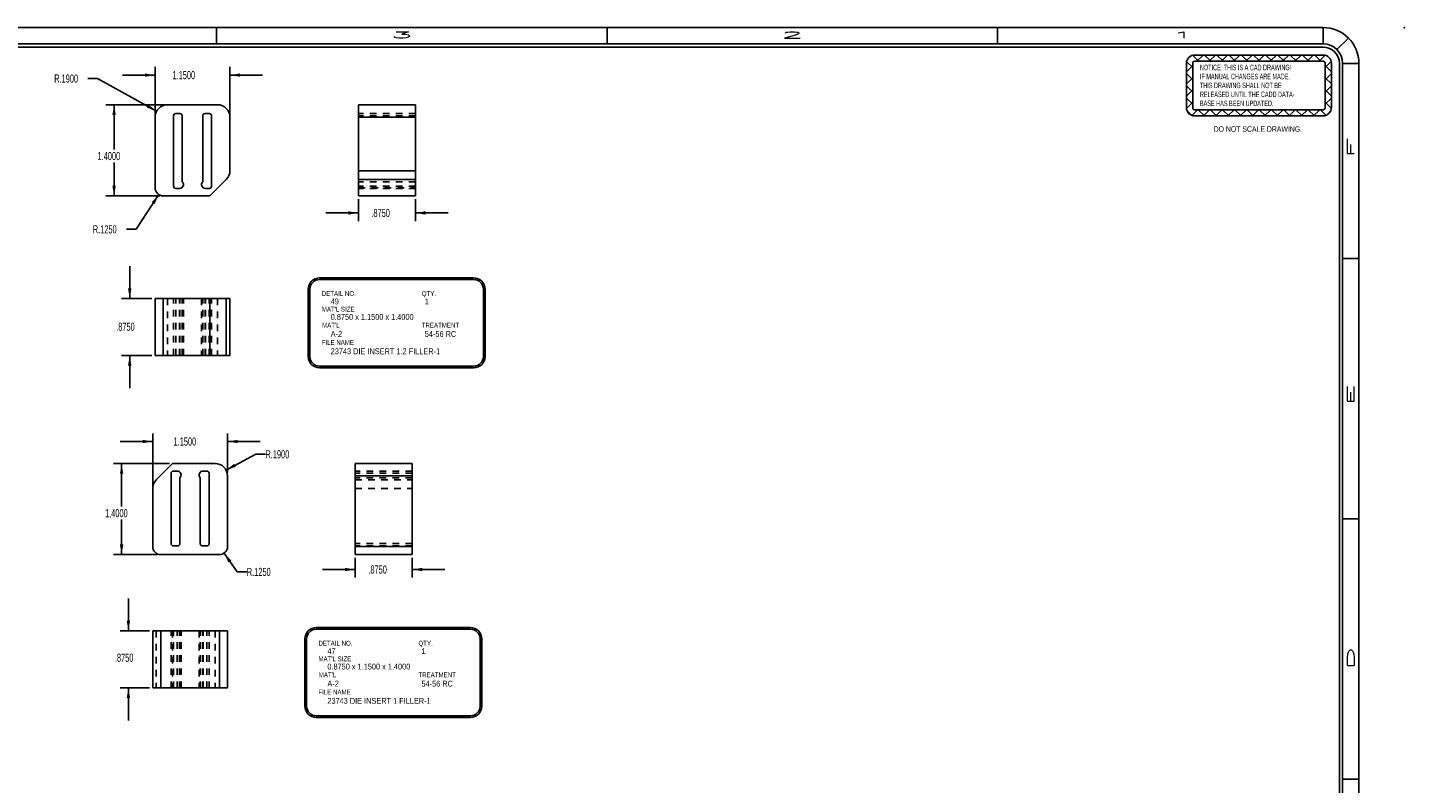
# Model space of a CAD drawing. Header units: inches. Extents: x 1802 to 2468, y -253 to -72.
# Tile 233 of 256: x 2083 to 2104, y -196 to -185. Entities that reach past the tile are written whole.
import ezdxf

# ---------------------------------------------------------------- set-up
doc = ezdxf.new("R2010")
doc.units = ezdxf.units.IN
doc.header["$LTSCALE"] = 0.5
doc.header["$MEASUREMENT"] = 0
doc.linetypes.add('HIDDEN', pattern=[0.225, 0.15, -0.075])
for name, color, linetype in [('DSS-M-S', 53, 'Continuous'), ('SID-M-D', 42, 'Continuous'), ('SID-M-H', 4, 'HIDDEN'), ('SID-M-M', 233, 'Continuous'), ('SID-M-S', 105, 'Continuous')]:
    doc.layers.add(name, color=color, linetype=linetype)
doc.styles.add('R', font='ROMAND.SHX')
doc.styles.add('SLDTEXTSTYLE0', font='TXT', dxfattribs={"width": 0.595745})
doc.styles.add('SLDTEXTSTYLE1', font='TXT', dxfattribs={"width": 0.744681})

# ---------------------------------------------------------------- blocks, each defined once
blk = doc.blocks.new('SW_NOTE_0')
at = {"layer": 'DSS-M-S', "color": 0, "insert": (0, 0.11), "char_height": 0.08504, "attachment_point": 1, "style": 'SLDTEXTSTYLE0'}
blk.add_mtext('RELEASED UNTIL THE CADD DATA-', dxfattribs=at)
blk = doc.blocks.new('SW_NOTE_0_1')
at = {"layer": 'DSS-M-S', "color": 0, "insert": (0, 0.11), "char_height": 0.08504, "attachment_point": 1, "style": 'SLDTEXTSTYLE0'}
blk.add_mtext('BASE HAS BEEN UPDATED.', dxfattribs=at)
blk = doc.blocks.new('SW_NOTE_0_2')
at = {"layer": 'DSS-M-S', "color": 0, "insert": (0.872, 0.11), "char_height": 0.08504, "attachment_point": 2, "style": 'SLDTEXTSTYLE1'}
blk.add_mtext('DO NOT SCALE DRAWING.', dxfattribs=at)
blk = doc.blocks.new('SW_NOTE_0_3')
at = {"layer": 'DSS-M-S', "color": 0, "insert": (0, 0.11), "char_height": 0.08504, "attachment_point": 1, "style": 'SLDTEXTSTYLE0'}
blk.add_mtext('THIS DRAWING SHALL NOT BE', dxfattribs=at)
blk = doc.blocks.new('SW_NOTE_0_4')
at = {"layer": 'DSS-M-S', "color": 0, "insert": (0, 0.11), "char_height": 0.08504, "attachment_point": 1, "style": 'SLDTEXTSTYLE0'}
blk.add_mtext('IF MANUAL CHANGES ARE MADE.', dxfattribs=at)
blk = doc.blocks.new('SW_NOTE_0_5')
at = {"layer": 'DSS-M-S', "color": 0, "insert": (0, 0.11), "char_height": 0.08504, "attachment_point": 1, "style": 'SLDTEXTSTYLE0'}
blk.add_mtext('NOTICE: THIS IS A CAD DRAWING!', dxfattribs=at)
blk = doc.blocks.new('DMBLK256')
at = {"layer": 'DSS-M-S', "color": 8}
for p, q in [((-0.89, 0.409), (-0.982, 0.501)), ((-0.949, 0.505), (1.022, 0.505)), ((-0.916, 0.409), (-0.82, 0.505)), ((-0.702, 0.409), (-0.798, 0.505)), ((-0.728, 0.409), (-0.633, 0.505)), ((-0.514, 0.409), (-0.61, 0.505)), ((-0.54, 0.409), (-0.445, 0.505)), ((-0.327, 0.409), (-0.422, 0.505)), ((-0.352, 0.409), (-0.257, 0.505)), ((-0.139, 0.409), (-0.234, 0.505)), ((-0.165, 0.409), (-0.069, 0.505)), ((0.049, 0.409), (-0.046, 0.505)), ((0.023, 0.409), (0.119, 0.505)), ((0.237, 0.409), (0.142, 0.505)), ((0.211, 0.409), (0.307, 0.505)), ((0.425, 0.409), (0.329, 0.505)), ((0.399, 0.409), (0.495, 0.505)), ((0.613, 0.409), (0.517, 0.505)), ((0.587, 0.409), (0.683, 0.505)), ((0.801, 0.409), (0.705, 0.505)), ((0.775, 0.409), (0.871, 0.505)), ((0.989, 0.409), (0.893, 0.505)), ((0.963, 0.409), (1.054, 0.501)), ((-1.077, -0.303), (-1.077, 0.377)), ((-1.077, 0.248), (-0.981, 0.344)), ((-0.981, 0.124), (-1.077, 0.22)), ((-0.981, 0.312), (-1.074, 0.405)), ((-0.981, -0.303), (-0.981, 0.377)), ((-0.949, 0.409), (1.022, 0.409)), ((1.054, 0.312), (1.147, 0.405)), ((1.054, 0.377), (1.054, -0.303)), ((1.15, 0.248), (1.054, 0.344)), ((1.054, 0.124), (1.15, 0.22)), ((1.15, 0.377), (1.15, -0.303)), ((-1.077, 0.06), (-0.981, 0.156)), ((-0.981, -0.064), (-1.077, 0.032)), ((1.15, 0.06), (1.054, 0.156)), ((1.054, -0.064), (1.15, 0.032)), ((-1.077, -0.128), (-0.981, -0.032)), ((-0.981, -0.251), (-1.077, -0.156)), ((1.15, -0.128), (1.054, -0.032)), ((1.054, -0.251), (1.15, -0.156)), ((-1.076, -0.315), (-0.981, -0.22)), ((-1.001, -0.42), (-1.066, -0.355)), ((-0.995, -0.422), (-0.908, -0.335)), ((1.022, -0.335), (-0.949, -0.335)), ((-0.802, -0.431), (-0.898, -0.335)), ((-0.816, -0.431), (-0.721, -0.335)), ((-0.614, -0.431), (-0.71, -0.335)), ((-0.628, -0.431), (-0.533, -0.335)), ((-0.426, -0.431), (-0.522, -0.335)), ((-0.44, -0.431), (-0.345, -0.335)), ((-0.239, -0.431), (-0.334, -0.335)), ((-0.252, -0.431), (-0.157, -0.335)), ((-0.051, -0.431), (-0.146, -0.335)), ((-0.065, -0.431), (0.031, -0.335)), ((0.137, -0.431), (0.042, -0.335)), ((0.123, -0.431), (0.219, -0.335)), ((0.325, -0.431), (0.23, -0.335)), ((0.311, -0.431), (0.407, -0.335)), ((0.513, -0.431), (0.417, -0.335)), ((0.499, -0.431), (0.595, -0.335)), ((0.701, -0.431), (0.605, -0.335)), ((0.687, -0.431), (0.783, -0.335)), ((0.889, -0.431), (0.793, -0.335)), ((0.875, -0.431), (0.971, -0.335)), ((1.068, -0.422), (0.981, -0.335)), ((1.149, -0.315), (1.054, -0.22)), ((1.074, -0.42), (1.139, -0.355)), ((1.022, -0.431), (-0.949, -0.431))]:
    blk.add_line(p, q, dxfattribs=at)
for centre, radius, start, end in [((-0.949, 0.377), 0.128, 90, 180), ((1.022, 0.377), 0.128, 0, 90), ((-0.949, 0.377), 0.0319, 90, 180), ((1.022, 0.377), 0.0319, 0, 90), ((-0.949, -0.303), 0.128, 180, 270), ((-0.949, -0.303), 0.0319, 180, 270), ((1.022, -0.303), 0.0319, 270, 0), ((1.022, -0.303), 0.128, 270, 0)]:
    blk.add_arc(centre, radius, start, end, dxfattribs=at)
at = {"layer": 'DSS-M-S', "color": 154}
for name, p in [('SW_NOTE_0_5', (-0.87, 0.246)), ('SW_NOTE_0_4', (-0.87, 0.108)), ('SW_NOTE_0_3', (-0.87, -0.029)), ('SW_NOTE_0', (-0.87, -0.167)), ('SW_NOTE_0_1', (-0.87, -0.305)), ('SW_NOTE_0_2', (-0.852, -0.7))]:
    blk.add_blockref(name, p, dxfattribs=at)
blk = doc.blocks.new('*U9')
at = {"layer": 'SID-M-D'}
blk.add_point((1.25, 22.55), dxfattribs=at)
at = {"layer": 'SID-M-S'}
for p, q in [((0, 22.55), (-34, 22.55)), ((-17, 22.55), (-17, 22.3)), ((-11, 22.55), (-11, 22.3)), ((-5, 22.55), (-5, 22.3)), ((0, 22.3), (0, 22.55)), ((0, 22.3), (-34, 22.3)), ((0, 22.25), (-34, 22.25)), ((0.212, 22.212), (0.389, 22.389)), ((0.25, 0), (0.25, 22)), ((0.3, 0), (0.3, 22)), ((0.3, 22), (0.55, 22)), ((0.55, 0), (0.55, 22)), ((0.3, 19), (0.55, 19)), ((0.3, 15), (0.55, 15)), ((0.3, 11), (0.55, 11))]:
    blk.add_line(p, q, dxfattribs=at)
for radius, start in [(0.55, 360), (0.3, 360), (0.25, 0)]:
    blk.add_arc((0, 22), radius, start, 90, dxfattribs=at)
blk.add_blockref('DMBLK256', (-1.022, 21.623), dxfattribs=at)
at = {"layer": 'SID-M-D', "style": 'R', "width": 4}
for s, p in [('3', (-14.327, 22.386)), ('2', (-8.327, 22.386)), ('1', (-2.327, 22.386))]:
    blk.add_text(s, height=0.1, dxfattribs=at).set_placement(p)
for s, p in [('F', (0.476, 20.547)), ('E', (0.476, 16.743)), ('D', (0.476, 12.681))]:
    blk.add_text(s, height=0.1, rotation=90, dxfattribs=at).set_placement(p)

msp = doc.modelspace()

# ---------------------------------------------------------------- linework, layer by layer
at = {"layer": 'SID-M-D'}
for p, q in [((2085.00338, -185.27785), (2084.50338, -185.27785)), ((2085.00338, -185.87272), (2085.00338, -185.15285)), ((2086.15338, -185.87272), (2086.15338, -185.15285)), ((2086.15338, -185.27785), (2086.65338, -185.27785)), ((2084.12049, -185.32995), (2083.97049, -185.32995)), ((2085.02707, -185.83084), (2084.12049, -185.32995)), ((2085.14338, -185.73272), (2084.24846, -185.73272)), ((2084.37346, -185.73272), (2084.37346, -186.42112)), ((2084.37346, -187.13272), (2084.37346, -186.61955)), ((2085.07838, -187.13272), (2084.24846, -187.13272)), ((2085.06028, -187.11254), (2084.71331, -187.64665)), ((2088.1287, -187.18272), (2088.1287, -187.52037)), ((2089.0037, -187.18272), (2089.0037, -187.52037)), ((2088.1287, -187.39537), (2087.6287, -187.39537)), ((2089.0037, -187.39537), (2089.5037, -187.39537)), ((2084.71331, -187.64665), (2084.56331, -187.64665)), ((2084.61378, -188.71044), (2084.61378, -188.21044)), ((2084.95338, -188.71044), (2084.48878, -188.71044)), ((2084.95338, -189.58544), (2084.48878, -189.58544)), ((2084.61378, -189.58544), (2084.61378, -190.08544)), ((2084.96643, -191.58085), (2084.96643, -190.78162)), ((2086.11643, -191.38508), (2086.11643, -190.78162)), ((2084.96643, -190.90662), (2084.46643, -190.90662)), ((2086.11643, -190.90662), (2086.61643, -190.90662)), ((2086.09399, -191.34551), (2086.54872, -191.10246)), ((2086.54872, -191.10246), (2086.69872, -191.10246)), ((2085.2235, -191.24508), (2084.36426, -191.24508)), ((2084.48926, -191.24508), (2084.48926, -191.90731)), ((2084.48926, -192.64508), (2084.48926, -192.10575)), ((2085.04143, -192.64508), (2084.36426, -192.64508)), ((2086.06283, -192.62268), (2086.26254, -192.90967)), ((2088.07767, -192.69508), (2088.07767, -192.99852)), ((2088.95267, -192.69508), (2088.95267, -192.99852)), ((2086.26254, -192.90967), (2086.41254, -192.90967)), ((2088.07767, -192.87352), (2087.57767, -192.87352)), ((2088.95267, -192.87352), (2089.45267, -192.87352)), ((2084.59389, -193.8167), (2084.59389, -193.3167)), ((2084.91643, -193.8167), (2084.46889, -193.8167)), ((2084.91643, -194.6917), (2084.46889, -194.6917)), ((2084.59389, -194.6917), (2084.59389, -195.1917))]:
    msp.add_line(p, q, dxfattribs=at)
for points in [[(2085.00338, -185.27785), (2084.84738, -185.25185), (2084.84738, -185.30385)], [(2086.15338, -185.27785), (2086.30938, -185.30385), (2086.30938, -185.25185)], [(2084.37346, -185.73272), (2084.34746, -185.88872), (2084.39946, -185.88872)], [(2085.02707, -185.83084), (2084.9031, -185.73264), (2084.87795, -185.77815)], [(2084.37346, -187.13272), (2084.39946, -186.97672), (2084.34746, -186.97672)], [(2085.06028, -187.11254), (2084.95349, -187.2292), (2084.9971, -187.25753)], [(2088.1287, -187.39537), (2087.9727, -187.36937), (2087.9727, -187.42137)], [(2089.0037, -187.39537), (2089.1597, -187.42137), (2089.1597, -187.36937)], [(2084.61378, -188.71044), (2084.63978, -188.55444), (2084.58778, -188.55444)], [(2084.61378, -189.58544), (2084.58778, -189.74144), (2084.63978, -189.74144)], [(2084.96643, -190.90662), (2084.81043, -190.88062), (2084.81043, -190.93262)], [(2086.11643, -190.90662), (2086.27243, -190.93262), (2086.27243, -190.88062)], [(2084.48926, -191.24508), (2084.46326, -191.40108), (2084.51526, -191.40108)], [(2086.09399, -191.34551), (2086.24383, -191.29491), (2086.21932, -191.24905)], [(2084.48926, -192.64508), (2084.51526, -192.48908), (2084.46326, -192.48908)], [(2086.06283, -192.62268), (2086.13059, -192.76558), (2086.17328, -192.73588)], [(2088.07767, -192.87352), (2087.92167, -192.84752), (2087.92167, -192.89952)], [(2088.95267, -192.87352), (2089.10867, -192.89952), (2089.10867, -192.84752)], [(2084.59389, -193.8167), (2084.61989, -193.6607), (2084.56789, -193.6607)], [(2084.59389, -194.6917), (2084.56789, -194.8477), (2084.61989, -194.8477)]]:
    msp.add_solid(points, dxfattribs=at)
at = {"layer": 'SID-M-H'}
for p, q in [((2089.0037, -185.86784), (2088.1287, -185.86784)), ((2089.0037, -185.90284), (2088.1287, -185.90284)), ((2089.0037, -185.90284), (2088.1287, -185.90284)), ((2089.0037, -185.90284), (2088.1287, -185.90284)), ((2089.0037, -185.90284), (2088.1287, -185.90284)), ((2088.1287, -185.92272), (2089.0037, -185.92272)), ((2089.0037, -186.91511), (2088.1287, -186.91511)), ((2089.0037, -186.98284), (2088.1287, -186.98284)), ((2089.0037, -186.98284), (2088.1287, -186.98284)), ((2088.1287, -187.00772), (2089.0037, -187.00772)), ((2089.0037, -187.01784), (2088.1287, -187.01784)), ((2085.19338, -188.71044), (2085.19338, -189.58544)), ((2085.28621, -189.58544), (2085.28621, -188.71044)), ((2085.32121, -189.58544), (2085.32121, -188.71044)), ((2085.32121, -189.58544), (2085.32121, -188.71044)), ((2085.37909, -189.58544), (2085.37909, -188.71044)), ((2085.38621, -189.58544), (2085.38621, -188.71044)), ((2085.42121, -189.58544), (2085.42121, -188.71044)), ((2085.43909, -189.58544), (2085.43909, -188.71044)), ((2085.71767, -188.71044), (2085.71767, -189.58544)), ((2085.73554, -189.58544), (2085.73554, -188.71044)), ((2085.77054, -189.58544), (2085.77054, -188.71044)), ((2085.77767, -189.58544), (2085.77767, -188.71044)), ((2085.83554, -189.58544), (2085.83554, -188.71044)), ((2085.83554, -189.58544), (2085.83554, -188.71044)), ((2085.87054, -189.58544), (2085.87054, -188.71044)), ((2085.96338, -188.71044), (2085.96338, -189.58544)), ((2088.95267, -191.35996), (2088.07767, -191.35996)), ((2088.95267, -191.39496), (2088.07767, -191.39496)), ((2088.95267, -191.39496), (2088.07767, -191.39496)), ((2088.95267, -191.46268), (2088.07767, -191.46268)), ((2088.07767, -191.4965), (2088.95267, -191.4965)), ((2088.07767, -191.63085), (2088.95267, -191.63085)), ((2088.95267, -192.47496), (2088.07767, -192.47496)), ((2088.95267, -192.47496), (2088.07767, -192.47496)), ((2088.95267, -192.47496), (2088.07767, -192.47496)), ((2088.95267, -192.47496), (2088.07767, -192.47496)), ((2088.95267, -192.50996), (2088.07767, -192.50996)), ((2088.07767, -192.52008), (2088.95267, -192.52008)), ((2085.02208, -193.8167), (2085.02208, -194.6917)), ((2085.24926, -194.6917), (2085.24926, -193.8167)), ((2085.2735, -193.8167), (2085.2735, -194.6917)), ((2085.28426, -194.6917), (2085.28426, -193.8167)), ((2085.28426, -194.6917), (2085.28426, -193.8167)), ((2085.34214, -194.6917), (2085.34214, -193.8167)), ((2085.34926, -194.6917), (2085.34926, -193.8167)), ((2085.38426, -194.6917), (2085.38426, -193.8167)), ((2085.40214, -194.6917), (2085.40214, -193.8167)), ((2085.68072, -193.8167), (2085.68072, -194.6917)), ((2085.69859, -194.6917), (2085.69859, -193.8167)), ((2085.73359, -194.6917), (2085.73359, -193.8167)), ((2085.74072, -194.6917), (2085.74072, -193.8167)), ((2085.79859, -194.6917), (2085.79859, -193.8167)), ((2085.79859, -194.6917), (2085.79859, -193.8167)), ((2085.83359, -194.6917), (2085.83359, -193.8167)), ((2085.92643, -193.8167), (2085.92643, -194.6917))]:
    msp.add_line(p, q, dxfattribs=at)
at = {"layer": 'SID-M-M'}
for p, q in [((2087.53174, -188.39377), (2089.89772, -188.39377)), ((2087.53174, -188.41877), (2089.89772, -188.41877)), ((2087.35674, -188.56877), (2087.35674, -189.59929)), ((2087.38174, -188.56877), (2087.38174, -189.59929)), ((2090.04772, -188.56877), (2090.04772, -189.59929)), ((2090.07272, -188.56877), (2090.07272, -189.59929)), ((2087.53174, -189.74929), (2089.89772, -189.74929)), ((2087.53174, -189.77429), (2089.89772, -189.77429)), ((2087.48071, -193.76538), (2089.8467, -193.76538)), ((2087.30571, -193.94038), (2087.30571, -194.9709)), ((2087.33071, -193.94038), (2087.33071, -194.9709)), ((2087.48071, -193.79038), (2089.8467, -193.79038)), ((2089.9967, -193.94038), (2089.9967, -194.9709)), ((2090.0217, -193.94038), (2090.0217, -194.9709)), ((2087.48071, -195.1209), (2089.8467, -195.1209)), ((2087.48071, -195.1459), (2089.8467, -195.1459))]:
    msp.add_line(p, q, dxfattribs=at)
for centre, radius, start, end in [((2087.53174, -188.56877), 0.175, 90, 180), ((2087.53174, -188.56877), 0.15, 90, 180), ((2089.89772, -188.56877), 0.175, 0, 90), ((2089.89772, -188.56877), 0.15, 0, 90), ((2087.53174, -189.59929), 0.175, 180, 270), ((2087.53174, -189.59929), 0.15, 180, 270), ((2089.89772, -189.59929), 0.15, 270, 0), ((2089.89772, -189.59929), 0.175, 270, 0), ((2087.48071, -193.94038), 0.175, 90, 180), ((2089.8467, -193.94038), 0.175, 0, 90), ((2087.48071, -193.94038), 0.15, 90, 180), ((2089.8467, -193.94038), 0.15, 0, 90), ((2087.48071, -194.9709), 0.175, 180, 270), ((2087.48071, -194.9709), 0.15, 180, 270), ((2089.8467, -194.9709), 0.15, 270, 0), ((2089.8467, -194.9709), 0.175, 270, 0)]:
    msp.add_arc(centre, radius, start, end, dxfattribs=at)
at = {"layer": 'SID-M-S'}
for p, q in [((2085.00338, -185.92272), (2085.00338, -187.00772)), ((2085.96338, -185.73272), (2085.19338, -185.73272)), ((2085.28621, -185.90284), (2085.28621, -186.98284)), ((2085.38621, -185.86784), (2085.32121, -185.86784)), ((2085.42121, -186.91511), (2085.42121, -185.90284)), ((2085.73554, -185.90284), (2085.73554, -186.91511)), ((2085.83554, -185.86784), (2085.77054, -185.86784)), ((2085.87054, -186.98284), (2085.87054, -185.90284)), ((2086.15338, -186.74695), (2086.15338, -185.92272)), ((2088.1287, -185.92272), (2088.1287, -185.73272)), ((2088.1287, -185.73272), (2089.0037, -185.73272)), ((2088.1287, -185.92272), (2089.0037, -185.92272)), ((2088.1287, -186.74695), (2088.1287, -185.92272)), ((2089.0037, -185.92272), (2089.0037, -185.73272)), ((2089.0037, -186.74695), (2089.0037, -185.92272)), ((2088.1287, -186.8813), (2088.1287, -186.74695)), ((2088.1287, -186.74695), (2089.0037, -186.74695)), ((2089.0037, -186.8813), (2089.0037, -186.74695)), ((2085.84631, -187.13272), (2086.09773, -186.8813)), ((2088.1287, -186.8813), (2089.0037, -186.8813)), ((2088.1287, -187.13272), (2088.1287, -186.8813)), ((2089.0037, -187.13272), (2089.0037, -186.8813)), ((2085.12838, -187.13272), (2085.84631, -187.13272)), ((2085.32121, -187.01784), (2085.37909, -187.01784)), ((2085.77767, -187.01784), (2085.83554, -187.01784)), ((2088.1287, -187.13272), (2089.0037, -187.13272)), ((2085.00338, -188.71044), (2085.00338, -189.58544)), ((2085.00338, -188.71044), (2085.12838, -188.71044)), ((2085.12838, -188.71044), (2085.12838, -189.58544)), ((2085.12838, -188.71044), (2085.84631, -188.71044)), ((2085.84631, -188.71044), (2085.84631, -189.58544)), ((2085.84631, -188.71044), (2086.09773, -188.71044)), ((2086.09773, -188.71044), (2086.09773, -189.58544)), ((2086.09773, -188.71044), (2086.15338, -188.71044)), ((2086.15338, -188.71044), (2086.15338, -189.58544)), ((2085.00338, -189.58544), (2085.12838, -189.58544)), ((2085.12838, -189.58544), (2085.84631, -189.58544)), ((2085.84631, -189.58544), (2086.09773, -189.58544)), ((2086.09773, -189.58544), (2086.15338, -189.58544)), ((2085.2735, -191.24508), (2085.02208, -191.4965)), ((2085.24926, -191.39496), (2085.24926, -192.47496)), ((2085.92643, -191.24508), (2085.2735, -191.24508)), ((2085.34214, -191.35996), (2085.28426, -191.35996)), ((2085.79859, -191.35996), (2085.74072, -191.35996)), ((2085.83359, -192.47496), (2085.83359, -191.39496)), ((2086.11643, -192.52008), (2086.11643, -191.43508)), ((2088.07767, -191.43508), (2088.07767, -191.24508)), ((2088.07767, -191.24508), (2088.95267, -191.24508)), ((2088.07767, -192.52008), (2088.07767, -191.43508)), ((2088.07767, -191.43508), (2088.95267, -191.43508)), ((2088.95267, -191.43508), (2088.95267, -191.24508)), ((2088.95267, -192.52008), (2088.95267, -191.43508)), ((2084.96643, -191.63085), (2084.96643, -192.52008)), ((2085.38426, -192.47496), (2085.38426, -191.46268)), ((2085.69859, -191.46268), (2085.69859, -192.47496)), ((2085.09143, -192.64508), (2085.99143, -192.64508)), ((2085.28426, -192.50996), (2085.34926, -192.50996)), ((2085.73359, -192.50996), (2085.79859, -192.50996)), ((2088.07767, -192.52008), (2088.95267, -192.52008)), ((2088.07767, -192.64508), (2088.07767, -192.52008)), ((2088.07767, -192.64508), (2088.95267, -192.64508)), ((2088.95267, -192.64508), (2088.95267, -192.52008)), ((2084.96643, -193.8167), (2084.96643, -194.6917)), ((2084.96643, -193.8167), (2085.09143, -193.8167)), ((2085.09143, -193.8167), (2085.09143, -194.6917)), ((2085.09143, -193.8167), (2085.99143, -193.8167)), ((2085.99143, -193.8167), (2085.99143, -194.6917)), ((2085.99143, -193.8167), (2086.11643, -193.8167)), ((2086.11643, -193.8167), (2086.11643, -194.6917)), ((2084.96643, -194.6917), (2085.09143, -194.6917)), ((2085.09143, -194.6917), (2085.99143, -194.6917)), ((2085.99143, -194.6917), (2086.11643, -194.6917))]:
    msp.add_line(p, q, dxfattribs=at)
for centre, radius, start, end in [((2085.19338, -185.92272), 0.19, 90, 180), ((2085.32121, -185.90284), 0.035, 90, 180), ((2085.38621, -185.90284), 0.035, 0, 90), ((2085.77054, -185.90284), 0.035, 90, 180), ((2085.83554, -185.90284), 0.035, 0, 90), ((2085.96338, -185.92272), 0.19, 0, 90), ((2085.96338, -186.74695), 0.19, 315, 0), ((2085.32121, -186.98284), 0.035, 180, 270), ((2085.37909, -186.95784), 0.06, 270, 45.40429), ((2085.77767, -186.95784), 0.06, 134.59571, 270), ((2085.83554, -186.98284), 0.035, 270, 0), ((2085.12838, -187.00772), 0.125, 180, 270), ((2085.28426, -191.39496), 0.035, 90, 180), ((2085.34214, -191.41996), 0.06, 314.59571, 90), ((2085.74072, -191.41996), 0.06, 90, 225.40429), ((2085.79859, -191.39496), 0.035, 0, 90), ((2085.92643, -191.43508), 0.19, 0, 90), ((2085.15643, -191.63085), 0.19, 135, 180), ((2085.28426, -192.47496), 0.035, 180, 270), ((2085.34926, -192.47496), 0.035, 270, 0), ((2085.73359, -192.47496), 0.035, 180, 270), ((2085.79859, -192.47496), 0.035, 270, 0), ((2085.09143, -192.52008), 0.125, 180, 270), ((2085.99143, -192.52008), 0.125, 270, 0)]:
    msp.add_arc(centre, radius, start, end, dxfattribs=at)

# ---------------------------------------------------------------- block references
at = {"layer": 'SID-M-D'}
msp.add_blockref('*U9', (2102.94756, -207.09685), dxfattribs=at)

# ---------------------------------------------------------------- texts
at = {"layer": 'SID-M-D', "style": 'SLDTEXTSTYLE0', "width": 0.75}
for s, height, p in [('DETAIL NO.', 0.075, (2087.56462, -188.67157)), ('QTY.', 0.075, (2089.10086, -188.67157)), ("MAT'L SIZE", 0.075, (2087.56462, -188.91167)), ('49', 0.09, (2087.70156, -188.80085)), ('1', 0.09, (2089.14659, -188.80085)), ("MAT'L", 0.075, (2087.56925, -189.15784)), ('0.8750 x 1.1500 x 1.4000', 0.09, (2087.70156, -189.03765)), ('TREATMENT', 0.075, (2089.10086, -189.15784)), ('A-2', 0.09, (2087.70156, -189.29889)), ('54-56 RC', 0.09, (2089.14659, -189.29996)), ('FILE NAME', 0.075, (2087.56332, -189.42197)), ('23743 DIE INSERT 1.2 FILLER-1', 0.09, (2087.70156, -189.56499)), ('DETAIL NO.', 0.075, (2087.51359, -194.04317)), ('QTY.', 0.075, (2089.04983, -194.04317)), ('47', 0.09, (2087.65053, -194.17245)), ('1', 0.09, (2089.09556, -194.17245)), ("MAT'L SIZE", 0.075, (2087.51359, -194.28328)), ('0.8750 x 1.1500 x 1.4000', 0.09, (2087.65053, -194.40926)), ("MAT'L", 0.075, (2087.51822, -194.52945)), ('A-2', 0.09, (2087.65053, -194.6705)), ('TREATMENT', 0.075, (2089.04983, -194.52945)), ('54-56 RC', 0.09, (2089.09556, -194.67157)), ('FILE NAME', 0.075, (2087.5123, -194.79358)), ('23743 DIE INSERT 1 FILLER-1', 0.09, (2087.65053, -194.9366))]:
    msp.add_text(s, height=height, dxfattribs=at).set_placement(p)
at = {"layer": 'SID-M-D', "char_height": 0.125, "attachment_point": 1, "style": 'SLDTEXTSTYLE0'}
for s, insert in [('R.1900', (2083.45365, -185.26803)), ('1.1500', (2085.27088, -185.21593)), ('1.4000', (2084.11946, -186.45842)), ('.8750', (2088.32632, -187.33345)), ('R.1250', (2084.04647, -187.58473)), ('.8750', (2084.40596, -189.0806)), ('1.1500', (2085.28773, -190.84471)), ('R.1900', (2086.69872, -191.04054)), ('1.4000', (2084.23526, -191.94462)), ('R.1250', (2086.41254, -192.84776)), ('.8750', (2088.27993, -192.8116)), ('.8750', (2084.38608, -194.16613))]:
    msp.add_mtext(s, dxfattribs=dict(at, insert=insert))

doc.saveas('drawing.dxf')
